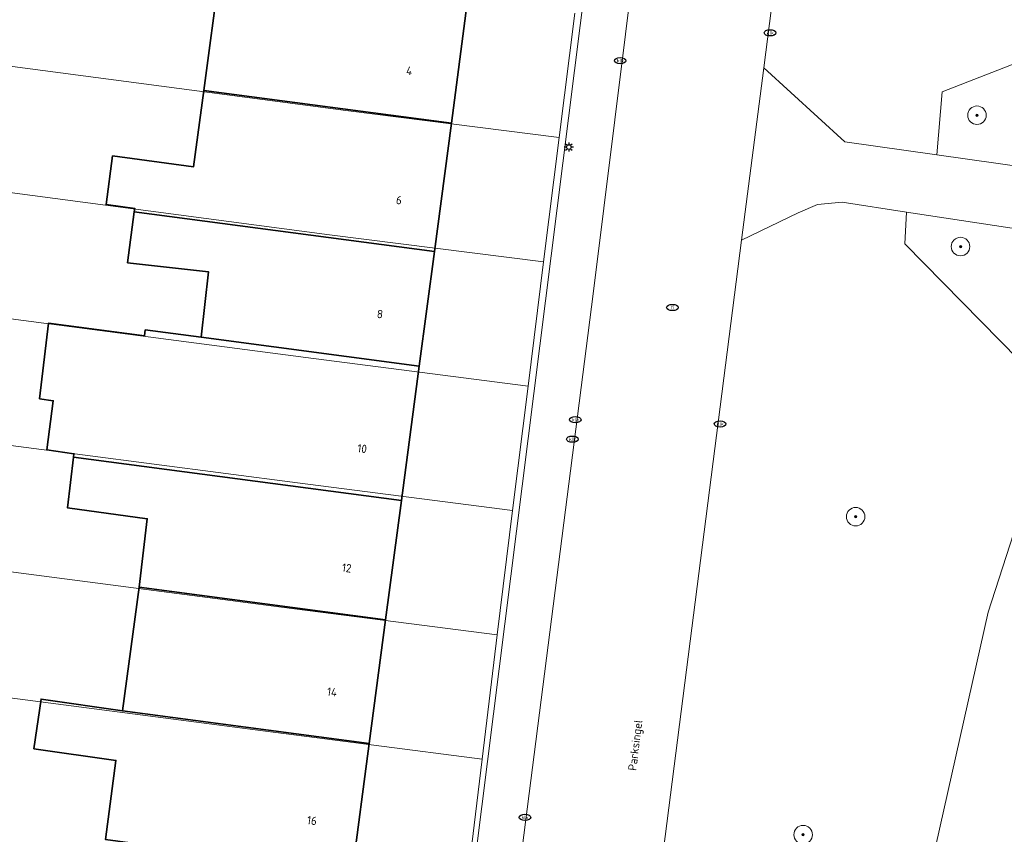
# Model space of a CAD drawing. Header units: metres. Extents: x 253395 to 254027, y 592765 to 593194.
# Tile 115 of 173: x 253835 to 253877, y 592797 to 592832. Entities that reach past the tile are written whole.
import ezdxf
from ezdxf.enums import TextEntityAlignment as Align
from ezdxf.lldxf.tags import DXFTag

# ---------------------------------------------------------------- set-up
doc = ezdxf.new("R2010")
doc.units = ezdxf.units.M
for name, color, linetype, lineweight in [('B-WE-GR-BEPLANTING_CULTUUR_BOSPLANTSOEN-GV', 254, 'Continuous', 18), ('B-WE-GR-BOOM-S', 254, 'Continuous', 25), ('B-WE-IE-MEUBILAIR-S', 254, 'Continuous', 25), ('B-WE-KG-GRENS_PERCEEL-G', 254, 'KG-PERCEEL-SO', 18), ('B-WE-OG-BEBOUWING-GV', 254, 'Continuous', 35), ('B-WE-OG-BEBOUWING-T18', 254, 'Continuous', 18), ('B-WE-OG-TERREIN_BEGROEID-GV', 254, 'Continuous', 18), ('B-WE-OG-TERREIN_ERF-GV', 254, 'Continuous', 18), ('B-WE-OG-TOPOGRAFIE-T18', 254, 'Continuous', 18), ('B-WE-VH-OPENVERHARDING-GV', 254, 'Continuous', 18)]:
    doc.layers.add(name, color=color, linetype=linetype, lineweight=lineweight)
doc.styles.add('NLCS-ISO', font='txt')
doc.styles.add('NLCS-ISO-M200-T18', font='txt', dxfattribs={"height": 0.36})
doc.styles.get("Standard").update_dxf_attribs({"font": 'simplex.shx'})
tags = doc.linetypes.add('KG-PERCEEL-SO', pattern='A,5.5,-2,["P",Standard,S=1.8,R=0,X=-0.5,Y=-0.9],-2,5.5,-2,[5,NLCS.SHX,S=0.75,R=0,X=0,Y=0],-2', length=19).pattern_tags.tags
tags[6] = DXFTag(74, 10)

# ---------------------------------------------------------------- blocks, each defined once
blk = doc.blocks.new('SIE-MEUBILAIR_PAAL_LICHTMAST-SO')
for points in [[(-0.62, 0), (-1, 0)], [(-0.71, 0.71), (-0.44, 0.44)], [(0, 1), (0, 0.62)], [(0.44, 0.44), (0.71, 0.71)], [(1, 0), (0.62, 0)], [(-0.71, -0.71), (-0.44, -0.44)], [(0, -0.62), (0, -1)], [(0.44, -0.44), (0.71, -0.71)]]:
    blk.add_lwpolyline(points)
blk.add_circle((0, 0), 0.5)
blk = doc.blocks.new('SIE-MEUBILAIR_PUT_RIOOLPUT-SO')
blk.add_ellipse((0, 0), major_axis=(1.25, 0), ratio=0.54)
at = {"style": 'NLCS-ISO'}
blk.add_text('ri', height=0.75, dxfattribs=at).set_placement((-0.04, 0.07), align=Align.MIDDLE_CENTER)
blk = doc.blocks.new('SIE-MEUBILAIR_PUT_KOLK-SO')
blk.add_ellipse((0, 0), major_axis=(1.25, 0), ratio=0.54)
at = {"style": 'NLCS-ISO'}
blk.add_text('klk', height=0.75, dxfattribs=at).set_placement((0.03, 0), align=Align.MIDDLE_CENTER)
blk = doc.blocks.new('SGR-BOOM_GBKN-SO')
at = {"linetype": 'ByBlock', "lineweight": 18}
h = blk.add_hatch(color=0, dxfattribs=at)
h.dxf.hatch_style = 1
edge = h.paths.add_edge_path()
edge.add_arc((0, 0), 0.25, 0, 360)
at = {"color": 0, "linetype": 'ByBlock', "lineweight": 18}
for radius in [2, 0.25]:
    blk.add_circle((0, 0), radius, dxfattribs=at)
at = {"color": 0, "linetype": 'ByBlock', "lineweight": 18, "style": 'NLCS-ISO'}
blk.add_attdef('SOORT', (2.5, 0), '', height=1.5, dxfattribs=at)

msp = doc.modelspace()

# ---------------------------------------------------------------- linework, layer by layer
at = {"layer": 'B-WE-GR-BEPLANTING_CULTUUR_BOSPLANTSOEN-GV'}
for points in [[(253882.055, 592832.176), (253874.774, 592829.343), (253874.541, 592826.621), (253888.08, 592824.71)], [(253887.471, 592821.982), (253873.24, 592824.152), (253873.165, 592822.773), (253879.738, 592816.093), (253876.757, 592806.882), (253872.586, 592788.283), (253872.729, 592778.877), (253874.644, 592772.26), (253879.079, 592765.23)]]:
    msp.add_lwpolyline(points, dxfattribs=at)
at = {"layer": 'B-WE-KG-GRENS_PERCEEL-G'}
for points in [[(253858.252, 592827.366), (253858.926, 592832.731)], [(253824.409, 592831.789), (253849.043, 592828.535), (253858.252, 592827.366)], [(253857.58, 592822.006), (253858.252, 592827.366)], [(253823.676, 592826.438), (253848.349, 592823.17), (253857.58, 592822.006)], [(253856.911, 592816.632), (253857.58, 592822.006)], [(253822.94, 592821.064), (253847.657, 592817.825), (253856.911, 592816.632)], [(253856.238, 592811.274), (253856.911, 592816.632)], [(253822.204, 592815.692), (253846.962, 592812.46), (253856.238, 592811.274)], [(253855.574, 592805.902), (253856.238, 592811.274)], [(253821.47, 592810.331), (253846.269, 592807.105), (253855.574, 592805.902)], [(253854.932, 592800.544), (253855.574, 592805.902)], [(253820.738, 592804.988), (253845.576, 592801.75), (253854.932, 592800.544)], [(253854.072, 592793.518), (253854.202, 592794.486), (253854.932, 592800.544)]]:
    msp.add_lwpolyline(points, dxfattribs=at)
at = {"layer": 'B-WE-OG-BEBOUWING-GV'}
for points in [[(253854.275, 592833.063), (253843.599, 592834.476), (253842.916, 592829.404), (253853.604, 592827.99)], [(253853.604, 592827.99), (253842.916, 592829.404), (253842.471, 592826.096), (253838.986, 592826.571), (253838.704, 592824.476), (253839.937, 592824.31), (253839.918, 592824.159), (253852.87, 592822.445)], [(253852.87, 592822.445), (253839.918, 592824.159), (253839.634, 592821.961), (253843.122, 592821.576), (253842.81, 592818.752), (253852.216, 592817.507)], [(253852.216, 592817.507), (253842.81, 592818.752), (253840.396, 592819.068), (253840.358, 592818.803), (253836.214, 592819.352), (253835.831, 592816.093), (253836.426, 592816.008), (253836.145, 592813.887), (253837.317, 592813.72), (253837.299, 592813.573), (253851.448, 592811.7)], [(253851.448, 592811.7), (253837.299, 592813.573), (253837.045, 592811.38), (253840.477, 592810.914), (253840.13, 592807.958), (253850.766, 592806.55)], [(253850.766, 592806.55), (253840.13, 592807.958), (253839.416, 592802.625), (253839.415, 592802.618), (253850.059, 592801.209)], [(253850.059, 592801.209), (253839.415, 592802.618), (253839.416, 592802.625), (253835.999, 592803.115), (253835.896, 592803.13), (253835.591, 592800.989), (253839.129, 592800.485), (253838.672, 592797.075), (253849.322, 592795.639)]]:
    msp.add_lwpolyline(points, close=True, dxfattribs=at)
at = {"layer": 'B-WE-OG-TERREIN_BEGROEID-GV'}
for points in [[(253868.365, 592840.398), (253867.078, 592830.372), (253870.585, 592827.179), (253874.541, 592826.621), (253874.774, 592829.343), (253882.055, 592832.176)], [(253879.079, 592765.23), (253874.644, 592772.26), (253872.729, 592778.877), (253872.586, 592788.283), (253876.757, 592806.882), (253879.738, 592816.093), (253873.165, 592822.773), (253873.24, 592824.152), (253870.466, 592824.575), (253869.406, 592824.479), (253868.57, 592824.119), (253866.125, 592822.945), (253861.9, 592790.015), (253861.808, 592788.964), (253861.803, 592787.909), (253861.886, 592786.858), (253862.056, 592785.817), (253862.217, 592785.132), (253862.528, 592784.125), (253862.782, 592783.469), (253870.992, 592765.23)]]:
    msp.add_lwpolyline(points, dxfattribs=at)
at = {"layer": 'B-WE-OG-TERREIN_ERF-GV'}
for points in [[(253793.475, 592797.143), (253817.764, 592793.91), (253821.971, 592825.412), (253823.524, 592837.197), (253825.241, 592837.026), (253822.405, 592815.598), (253819.934, 592796.924), (253822.902, 592796.547), (253847.291, 592793.298), (253847.386, 592793.469), (253854.17, 592792.557), (253859.908, 592838.157), (253860.136, 592842.419), (253824.414, 592847.563), (253803.605, 592850.408), (253796.083, 592851.56)], [(253838.672, 592797.075), (253839.129, 592800.485), (253835.591, 592800.989), (253835.896, 592803.13), (253835.999, 592803.115), (253839.416, 592802.625), (253840.13, 592807.958), (253840.477, 592810.914), (253837.045, 592811.38), (253837.299, 592813.573), (253837.317, 592813.72), (253836.145, 592813.887), (253836.426, 592816.008), (253835.831, 592816.093), (253836.214, 592819.352), (253840.358, 592818.803), (253840.396, 592819.068), (253842.81, 592818.752), (253843.122, 592821.576), (253839.634, 592821.961), (253839.918, 592824.159), (253839.937, 592824.31), (253838.704, 592824.476), (253838.986, 592826.571), (253842.471, 592826.096), (253842.916, 592829.404), (253843.599, 592834.476)], [(253854.275, 592833.063), (253853.604, 592827.99), (253852.87, 592822.445), (253852.216, 592817.507), (253851.448, 592811.7), (253850.766, 592806.55), (253850.059, 592801.209), (253849.322, 592795.639)]]:
    msp.add_lwpolyline(points, dxfattribs=at)
at = {"layer": 'B-WE-VH-OPENVERHARDING-GV'}
for points in [[(253866.125, 592822.945), (253867.078, 592830.372), (253868.365, 592840.398), (253868.097, 592842.719), (253867.613, 592845.37), (253866.478, 592850.816), (253866.425, 592851.136), (253860.448, 592849.65), (253861.378, 592846.184), (253861.752, 592844.318), (253862.137, 592842.401), (253862.171, 592840.968), (253862.051, 592839.348), (253859.719, 592820.623), (253856.347, 592794.335), (253856.294, 592793.927), (253856.219, 592793.523), (253856.251, 592792.812), (253856.795, 592785.745), (253862.056, 592785.817), (253861.886, 592786.858), (253861.803, 592787.909), (253861.808, 592788.964), (253861.9, 592790.015)], [(253870.585, 592827.179), (253867.078, 592830.372), (253866.125, 592822.945), (253868.57, 592824.119), (253869.406, 592824.479), (253870.466, 592824.575), (253873.24, 592824.152), (253887.471, 592821.982), (253894.217, 592820.954), (253895.242, 592820.803), (253896.729, 592820.585), (253899.324, 592820.13), (253900.377, 592819.846), (253901.187, 592821.903), (253899.406, 592822.541), (253897.066, 592823.038), (253895.948, 592823.416), (253895.014, 592823.732), (253894.844, 592823.756), (253888.08, 592824.71), (253874.541, 592826.621)]]:
    msp.add_lwpolyline(points, close=True, dxfattribs=at)
msp.add_lwpolyline([(253856.347, 592794.335), (253859.719, 592820.623), (253862.051, 592839.348), (253862.171, 592840.968), (253862.137, 592842.401), (253861.752, 592844.318), (253860.385, 592844.5), (253860.136, 592842.419), (253859.908, 592838.157), (253854.17, 592792.557)], dxfattribs=at)

# ---------------------------------------------------------------- block references
at = {"layer": 'B-WE-GR-BOOM-S', "xscale": 0.2, "yscale": 0.2, "zscale": 0.2}
for p in [(253876.279, 592828.331), (253875.571, 592822.662), (253871.045, 592811.003), (253868.78, 592797.28)]:
    msp.add_blockref('SGR-BOOM_GBKN-SO', p, dxfattribs=at)
at = {"layer": 'B-WE-IE-MEUBILAIR-S', "xscale": 0.2, "yscale": 0.2, "zscale": 0.2}
for name, p in [('SIE-MEUBILAIR_PUT_KOLK-SO', (253867.353, 592831.886)), ('SIE-MEUBILAIR_PUT_KOLK-SO', (253860.883, 592830.684)), ('SIE-MEUBILAIR_PAAL_LICHTMAST-SO', (253858.671, 592826.958)), ('SIE-MEUBILAIR_PUT_RIOOLPUT-SO', (253863.141, 592820.033)), ('SIE-MEUBILAIR_PUT_KOLK-SO', (253858.947, 592815.19)), ('SIE-MEUBILAIR_PUT_KOLK-SO', (253865.196, 592815.008)), ('SIE-MEUBILAIR_PUT_KOLK-SO', (253858.824, 592814.35)), ('SIE-MEUBILAIR_PUT_KOLK-SO', (253856.776, 592798.026))]:
    msp.add_blockref(name, p, dxfattribs=at)

# ---------------------------------------------------------------- texts
at = {"layer": 'B-WE-OG-BEBOUWING-T18', "style": 'NLCS-ISO-M200-T18'}
for s, rotation, p in [('4', 352.5, (253851.785, 592830.248)), ('6', 352.5, (253851.342, 592824.665)), ('8', 352.5, (253850.52, 592819.749)), ('10', 352.5, (253849.753, 592813.942)), ('12', 352.5, (253849.088, 592808.79)), ('14', 352.5, (253848.457, 592803.439)), ('16', 352.3, (253847.588, 592797.891))]:
    msp.add_text(s, height=0.36, rotation=rotation, dxfattribs=at).set_placement(p, align=Align.MIDDLE)
at = {"layer": 'B-WE-OG-TOPOGRAFIE-T18', "style": 'NLCS-ISO-M200-T18'}
msp.add_text('Parksingel', height=0.36, rotation=83, dxfattribs=at).set_placement((253861.589, 592801.134), align=Align.MIDDLE)

doc.saveas('drawing.dxf')
